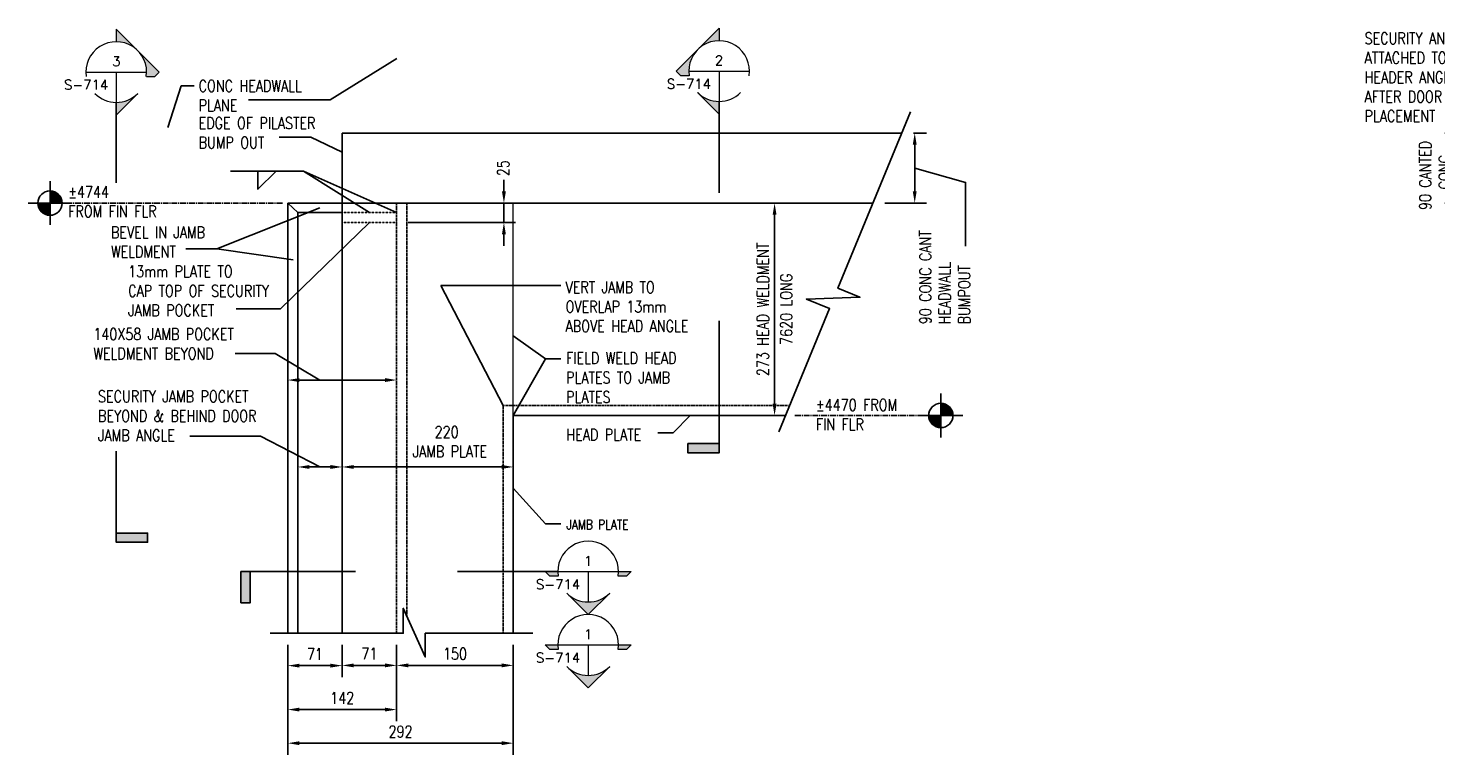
# Model space of a CAD drawing. Header units: millimetres. Extents: x -9270 to 1913, y -4873 to -2441.
# Tile 3 of 4: x -2285 to -476, y -3402 to -2468. Entities that reach past the tile are written whole.
import ezdxf
from ezdxf.enums import TextEntityAlignment as Align

# ---------------------------------------------------------------- set-up
doc = ezdxf.new("R2010")
doc.units = ezdxf.units.MM
doc.linetypes.add('CENTER2', pattern=[1.125, 0.75, -0.125, 0.125, -0.125])
doc.linetypes.add('HIDDEN2', pattern=[0.1875, 0.125, -0.0625])
for name, color, linetype in [('G-ANNO-TTLS', 1, 'Continuous'), ('S-ANNO-CNTR', 1, 'CENTER2'), ('S-SDEL-DIMS', 3, 'Continuous'), ('S-SDEL-HIDD', 8, 'HIDDEN2'), ('S-SDEL-LW25', 3, 'Continuous'), ('S-SECT-CONC', 4, 'Continuous')]:
    doc.layers.add(name, color=color, linetype=linetype)
for name, color, linetype, lineweight in [('S-ANNO-SYMB', 3, 'Continuous', 18), ('S-SDEL-LW09', 170, 'Continuous', 18), ('S-SDEL-TEXT', 2, 'Continuous', 25)]:
    doc.layers.add(name, color=color, linetype=linetype, lineweight=lineweight)
doc.styles.add('ROMANS', font='ROMANS.shx', dxfattribs={"width": 0.8})
doc.styles.add('STD1', font='simplex', dxfattribs={"height": 0.1})
doc.styles.add('Text', font='romans.shx', dxfattribs={"width": 0.8, "height": 3})
doc.dimstyles.new('NFL_1', dxfattribs={"dimscale": 0, "dimtxt": 3, "dimasz": 3, "dimexe": 3, "dimexo": 3, "dimgap": 1.5, "dimtad": 1, "dimdec": 0, "dimzin": 3, "dimdsep": 46, "dimtxsty": 'Text', "dimcen": 3, "dimdle": 3, "dimclrd": 1, "dimclre": 1, "dimclrt": 2, "dimadec": 0, "dimazin": 0, "dimtfac": 0.75, "dimtdec": 0, "dimtmove": 2, "dimatfit": 3, "dimfxl": 0.125, "dimtfillclr": 1, "dimfrac": 2, "dimtolj": 1, "dimtzin": 0, "dimarcsym": 1})
doc.dimstyles.get("Standard").update_dxf_attribs({"dimtxt": 0.125, "dimasz": 0.125, "dimexe": 0.18, "dimexo": 0.0625, "dimgap": 0.125, "dimtad": 0, "dimtih": 1, "dimtoh": 1, "dimdec": 4, "dimzin": 0, "dimdsep": 46, "dimtxsty": 'Text', "dimcen": 0.125, "dimclrt": 2, "dimadec": 0, "dimazin": 0, "dimtfac": 1, "dimtdec": 4, "dimtofl": 0, "dimtmove": 0, "dimatfit": 3, "dimfxl": 0.18, "dimtolj": 1, "dimtzin": 0, "dimarcsym": 0})

# ---------------------------------------------------------------- blocks, each defined once
blk = doc.blocks.new('*D57')
at = {"layer": 'Defpoints', "color": 0, "transparency": 16777216}
for p in [(-336.6, -2602.8), (-449.7, -2692.8), (-336.6, -2692.8)]:
    blk.add_point(p, dxfattribs=at)
at = {"layer": 'S-SDEL-DIMS', "color": 1, "lineweight": -2, "transparency": 16777216}
for p, q in [((-351.6, -2602.8), (-464.7, -2602.8)), ((-449.7, -2617.8), (-449.7, -2677.8)), ((-351.6, -2692.8), (-464.7, -2692.8))]:
    blk.add_line(p, q, dxfattribs=at)
at = {"layer": 'S-SDEL-DIMS', "color": 1, "transparency": 16777216}
for points in [[(-452.2, -2617.8), (-447.2, -2617.8), (-449.7, -2602.8)], [(-452.2, -2677.8), (-447.2, -2677.8), (-449.7, -2692.8)]]:
    blk.add_solid(points, dxfattribs=at)
at = {"layer": 'S-SDEL-DIMS', "color": 2, "transparency": 16777216, "insert": (-477.4, -2657.2), "char_height": 15, "attachment_point": 5, "rotation": 90, "style": 'Text'}
blk.add_mtext('\\A1;90 CANTED\\P CONC', dxfattribs=at)
blk = doc.blocks.new('*D60')
at = {"layer": 'Defpoints', "color": 0, "transparency": 16777216}
for p in [(-1951.9, -3245.8), (-1881.9, -3245.8), (-1881.9, -3287.4)]:
    blk.add_point(p, dxfattribs=at)
at = {"layer": 'S-SDEL-DIMS', "color": 1, "lineweight": -2, "transparency": 16777216}
for p, q in [((-1951.9, -3260.8), (-1951.9, -3302.4)), ((-1881.9, -3260.8), (-1881.9, -3302.4)), ((-1936.9, -3287.4), (-1896.9, -3287.4))]:
    blk.add_line(p, q, dxfattribs=at)
at = {"layer": 'S-SDEL-DIMS', "color": 1, "transparency": 16777216}
for points in [[(-1936.9, -3284.9), (-1936.9, -3289.9), (-1951.9, -3287.4)], [(-1896.9, -3284.9), (-1896.9, -3289.9), (-1881.9, -3287.4)]]:
    blk.add_solid(points, dxfattribs=at)
at = {"layer": 'S-SDEL-DIMS', "color": 2, "transparency": 16777216, "insert": (-1916.9, -3272.4), "char_height": 15, "attachment_point": 5, "style": 'Text'}
blk.add_mtext('\\A1;71', dxfattribs=at)
blk = doc.blocks.new('*D61')
at = {"layer": 'Defpoints', "color": 0, "transparency": 16777216}
for p in [(-1881.9, -3245.8), (-1811.9, -3245.8), (-1811.9, -3287.1)]:
    blk.add_point(p, dxfattribs=at)
at = {"layer": 'S-SDEL-DIMS', "color": 1, "lineweight": -2, "transparency": 16777216}
for p, q in [((-1881.9, -3260.8), (-1881.9, -3302.1)), ((-1811.9, -3260.8), (-1811.9, -3302.1)), ((-1866.9, -3287.1), (-1826.9, -3287.1))]:
    blk.add_line(p, q, dxfattribs=at)
at = {"layer": 'S-SDEL-DIMS', "color": 1, "transparency": 16777216}
for points in [[(-1866.9, -3284.6), (-1866.9, -3289.6), (-1881.9, -3287.1)], [(-1826.9, -3284.6), (-1826.9, -3289.6), (-1811.9, -3287.1)]]:
    blk.add_solid(points, dxfattribs=at)
at = {"layer": 'S-SDEL-DIMS', "color": 2, "transparency": 16777216, "insert": (-1846.9, -3272.1), "char_height": 15, "attachment_point": 5, "style": 'Text'}
blk.add_mtext('\\A1;71', dxfattribs=at)
blk = doc.blocks.new('*D62')
at = {"layer": 'Defpoints', "color": 0, "transparency": 16777216}
for p in [(-1811.9, -3245.8), (-1661.9, -3245.8), (-1661.9, -3287.1)]:
    blk.add_point(p, dxfattribs=at)
at = {"layer": 'S-SDEL-DIMS', "color": 1, "lineweight": -2, "transparency": 16777216}
for p, q in [((-1811.9, -3260.8), (-1811.9, -3302.1)), ((-1661.9, -3260.8), (-1661.9, -3302.1)), ((-1796.9, -3287.1), (-1676.9, -3287.1))]:
    blk.add_line(p, q, dxfattribs=at)
at = {"layer": 'S-SDEL-DIMS', "color": 1, "transparency": 16777216}
for points in [[(-1796.9, -3284.6), (-1796.9, -3289.6), (-1811.9, -3287.1)], [(-1676.9, -3284.6), (-1676.9, -3289.6), (-1661.9, -3287.1)]]:
    blk.add_solid(points, dxfattribs=at)
at = {"layer": 'S-SDEL-DIMS', "color": 2, "transparency": 16777216, "insert": (-1736.9, -3272.1), "char_height": 15, "attachment_point": 5, "style": 'Text'}
blk.add_mtext('\\A1;150', dxfattribs=at)
blk = doc.blocks.new('*D63')
at = {"layer": 'Defpoints', "color": 0, "transparency": 16777216}
for p in [(-1951.9, -3245.8), (-1811.9, -3245.8), (-1811.9, -3343.9)]:
    blk.add_point(p, dxfattribs=at)
at = {"layer": 'S-SDEL-DIMS', "color": 1, "lineweight": -2, "transparency": 16777216}
for p, q in [((-1951.9, -3260.8), (-1951.9, -3358.9)), ((-1811.9, -3260.8), (-1811.9, -3358.9)), ((-1936.9, -3343.9), (-1826.9, -3343.9))]:
    blk.add_line(p, q, dxfattribs=at)
at = {"layer": 'S-SDEL-DIMS', "color": 1, "transparency": 16777216}
for points in [[(-1936.9, -3341.4), (-1936.9, -3346.4), (-1951.9, -3343.9)], [(-1826.9, -3341.4), (-1826.9, -3346.4), (-1811.9, -3343.9)]]:
    blk.add_solid(points, dxfattribs=at)
at = {"layer": 'S-SDEL-DIMS', "color": 2, "transparency": 16777216, "insert": (-1881.9, -3328.9), "char_height": 15, "attachment_point": 5, "style": 'Text'}
blk.add_mtext('\\A1;142', dxfattribs=at)
blk = doc.blocks.new('*D64')
at = {"layer": 'Defpoints', "color": 0, "transparency": 16777216}
for p in [(-1661.9, -3032), (-1881.9, -3049.6), (-1661.9, -3051.6)]:
    blk.add_point(p, dxfattribs=at)
at = {"layer": 'S-SDEL-DIMS', "color": 1, "lineweight": -2, "transparency": 16777216}
for p, q in [((-1881.9, -3034.6), (-1881.9, -3017)), ((-1661.9, -3036.6), (-1661.9, -3017)), ((-1866.9, -3032), (-1676.9, -3032))]:
    blk.add_line(p, q, dxfattribs=at)
at = {"layer": 'S-SDEL-DIMS', "color": 1, "transparency": 16777216}
for points in [[(-1866.9, -3029.5), (-1866.9, -3034.5), (-1881.9, -3032)], [(-1676.9, -3029.5), (-1676.9, -3034.5), (-1661.9, -3032)]]:
    blk.add_solid(points, dxfattribs=at)
at = {"layer": 'S-SDEL-DIMS', "color": 2, "transparency": 16777216, "insert": (-1747.6, -2999.6), "char_height": 15, "attachment_point": 5, "style": 'Text'}
blk.add_mtext('\\A1;220\\P JAMB PLATE', dxfattribs=at)
blk = doc.blocks.new('*D65')
at = {"layer": 'Defpoints', "color": 0, "transparency": 16777216}
for p in [(-1951.9, -3245.8), (-1661.9, -3245.8), (-1661.9, -3387.1)]:
    blk.add_point(p, dxfattribs=at)
at = {"layer": 'S-SDEL-DIMS', "color": 1, "lineweight": -2, "transparency": 16777216}
for p, q in [((-1951.9, -3260.8), (-1951.9, -3402.1)), ((-1661.9, -3260.8), (-1661.9, -3402.1)), ((-1936.9, -3387.1), (-1676.9, -3387.1))]:
    blk.add_line(p, q, dxfattribs=at)
at = {"layer": 'S-SDEL-DIMS', "color": 1, "transparency": 16777216}
for points in [[(-1936.9, -3384.6), (-1936.9, -3389.6), (-1951.9, -3387.1)], [(-1676.9, -3384.6), (-1676.9, -3389.6), (-1661.9, -3387.1)]]:
    blk.add_solid(points, dxfattribs=at)
at = {"layer": 'S-SDEL-DIMS', "color": 2, "transparency": 16777216, "insert": (-1806.9, -3372.1), "char_height": 15, "attachment_point": 5, "style": 'Text'}
blk.add_mtext('\\A1;292', dxfattribs=at)
blk = doc.blocks.new('*D66')
at = {"layer": 'Defpoints', "color": 0, "transparency": 16777216}
for p in [(-1938.9, -3032), (-1881.9, -3032), (-1881.9, -3032)]:
    blk.add_point(p, dxfattribs=at)
at = {"layer": 'S-SDEL-TEXT', "color": 0, "lineweight": -2, "transparency": 16777216}
for p, q in [((-1938.9, -3031.7), (-1938.9, -3031.1)), ((-1923.9, -3032), (-1896.9, -3032)), ((-1881.9, -3031.7), (-1881.9, -3031.1))]:
    blk.add_line(p, q, dxfattribs=at)
at = {"layer": 'S-SDEL-TEXT', "color": 0, "transparency": 16777216}
for points in [[(-1923.9, -3029.5), (-1923.9, -3034.5), (-1938.9, -3032)], [(-1896.9, -3029.5), (-1896.9, -3034.5), (-1881.9, -3032)]]:
    blk.add_solid(points, dxfattribs=at)
blk = doc.blocks.new('*D67')
at = {"layer": 'Defpoints', "color": 0, "transparency": 16777216}
for p in [(-1951.9, -2920.3), (-1811.9, -2920.3), (-1811.9, -2920.3)]:
    blk.add_point(p, dxfattribs=at)
at = {"layer": 'S-SDEL-TEXT', "color": 0, "lineweight": -2, "transparency": 16777216}
for p, q in [((-1951.9, -2920), (-1951.9, -2919.4)), ((-1936.9, -2920.3), (-1826.9, -2920.3)), ((-1811.9, -2920), (-1811.9, -2919.4))]:
    blk.add_line(p, q, dxfattribs=at)
at = {"layer": 'S-SDEL-TEXT', "color": 0, "transparency": 16777216}
for points in [[(-1936.9, -2917.8), (-1936.9, -2922.8), (-1951.9, -2920.3)], [(-1826.9, -2917.8), (-1826.9, -2922.8), (-1811.9, -2920.3)]]:
    blk.add_solid(points, dxfattribs=at)
blk = doc.blocks.new('*D68')
at = {"layer": 'Defpoints', "color": 0, "transparency": 16777216}
for p in [(-1326.1, -2692.8), (-1311.9, -2692.8), (-1311.9, -2965.8)]:
    blk.add_point(p, dxfattribs=at)
at = {"layer": 'S-SDEL-TEXT', "color": 1, "lineweight": -2, "transparency": 16777216}
for p, q in [((-1326.9, -2692.8), (-1341.1, -2692.8)), ((-1326.1, -2950.8), (-1326.1, -2707.8)), ((-1326.9, -2965.8), (-1341.1, -2965.8))]:
    blk.add_line(p, q, dxfattribs=at)
at = {"layer": 'S-SDEL-TEXT', "color": 1, "transparency": 16777216}
for points in [[(-1328.6, -2707.8), (-1323.6, -2707.8), (-1326.1, -2692.8)], [(-1328.6, -2950.8), (-1323.6, -2950.8), (-1326.1, -2965.8)]]:
    blk.add_solid(points, dxfattribs=at)
at = {"layer": 'S-SDEL-TEXT', "color": 2, "transparency": 16777216, "char_height": 15, "attachment_point": 5, "rotation": 90, "style": 'Text'}
for s, insert in [('\\A1;273 HEAD WELDMENT', (-1341.1, -2829.3)), ('\\A1;7620 LONG', (-1311.1, -2829.3))]:
    blk.add_mtext(s, dxfattribs=dict(at, insert=insert))
blk = doc.blocks.new('SH2001')
blk.add_line((0, 0), (-0.75, 0))
blk.add_lwpolyline([(-0.469, 0), (-0.469, -0.187), (-0.281, 0)])
blk = doc.blocks.new('SH2081')
for p, q in [((0, -0.225), (0, 0.225)), ((0.225, 0), (-0.225, 0)), ((0, 0.113), (0.054, 0.113)), ((0, 0.1), (0.075, 0.1)), ((0, 0.087), (0.089, 0.087)), ((0, 0.075), (0.1, 0.075)), ((0, 0.063), (0.108, 0.063)), ((0, 0.05), (0.115, 0.05)), ((0, 0.038), (0.119, 0.038)), ((0, 0.025), (0.122, 0.025)), ((0, 0.013), (0.124, 0.013)), ((-0.124, -0.013), (0, -0.013)), ((-0.122, -0.025), (0, -0.025)), ((-0.119, -0.038), (0, -0.038)), ((-0.115, -0.05), (0, -0.05)), ((-0.108, -0.062), (0, -0.062)), ((-0.1, -0.075), (0, -0.075)), ((-0.089, -0.087), (0, -0.087)), ((-0.075, -0.1), (0, -0.1)), ((-0.054, -0.113), (0, -0.113))]:
    blk.add_line(p, q)
blk.add_circle((0, 0), 0.125)
blk = doc.blocks.new('GH2028')
h = blk.add_hatch(color=0)
h.paths.add_polyline_path([(0, 0.442), (-0.221, 0.221, -0.198912), (0, 0.312)])
h.paths.add_polyline_path([(-0.221, 0.221), (-0.442, 0), (-0.395, -0.047), (-0.309, -0.047, -0.238539)])
h.paths.add_polyline_path([(0, -0.312, -0.198912), (-0.221, -0.221), (0, -0.442)])
at = {"color": 0}
blk.add_line((-0.312, 0), (0.312, 0), dxfattribs=at)
for points in [[(-0.309, -0.047), (-0.395, -0.047), (-0.442, 0), (0, 0.442), (0, 0.312)], [(0, 0), (0, -0.442), (-0.221, -0.221)]]:
    blk.add_lwpolyline(points, dxfattribs=at)
for start, end in [(351.3339, 188.6661), (225, 315)]:
    blk.add_arc((0, 0), 0.312, start, end, dxfattribs=at)
at = {"color": 0, "linetype": 'ByBlock', "lineweight": -2, "style": 'STD1'}
blk.add_attdef('NUM', text='', height=0.1, dxfattribs=at).set_placement((-0.001, 0.06), align=Align.CENTER)
blk.add_attdef('APPLIES', text='', height=0.1, dxfattribs=at).set_placement((-0.083, -0.181), align=Align.RIGHT)
blk.add_attdef('NOTE', (0.244, -0.386), '', height=0.1, dxfattribs=at)
blk = doc.blocks.new('GH2027')
h = blk.add_hatch(color=0)
h.paths.add_polyline_path([(-0.312, 0), (-0.442, 0), (-0.395, -0.047), (-0.309, -0.047, -0.037831)])
h.paths.add_polyline_path([(0.221, -0.221, -0.414214), (-0.221, -0.221), (0, -0.442)])
h.paths.add_polyline_path([(0.442, 0), (0.312, 0, -0.037831), (0.309, -0.047), (0.395, -0.047)])
at = {"color": 0}
blk.add_line((0, 0), (0, -0.312), dxfattribs=at)
for points in [[(0.309, -0.047, 1.163965), (-0.309, -0.047), (-0.395, -0.047), (-0.442, 0), (0.442, 0), (0.395, -0.047)], [(-0.221, -0.221, 0.414214), (0.221, -0.221), (0, -0.442)]]:
    blk.add_lwpolyline(points, format="xyb", close=True, dxfattribs=at)
at = {"color": 0, "linetype": 'ByBlock', "lineweight": -2, "style": 'STD1'}
blk.add_attdef('NUM', text='', height=0.1, dxfattribs=at).set_placement((-0.001, 0.06), align=Align.CENTER)
blk.add_attdef('APPLIES', text='', height=0.1, dxfattribs=at).set_placement((-0.083, -0.181), align=Align.RIGHT)
blk.add_attdef('NOTE', (0.244, -0.386), '', height=0.1, dxfattribs=at)
blk = doc.blocks.new('GH2029')
h = blk.add_hatch(color=0)
h.paths.add_polyline_path([(0, 0.442), (0.221, 0.221, 0.198912), (0, 0.312)])
h.paths.add_polyline_path([(0.221, 0.221), (0.442, 0), (0.395, -0.047), (0.309, -0.047, 0.238539)])
h.paths.add_polyline_path([(0, -0.312, 0.198912), (0.221, -0.221), (0, -0.442)])
at = {"color": 0}
blk.add_line((-0.312, 0), (0.312, 0), dxfattribs=at)
for points in [[(0.309, -0.047), (0.395, -0.047), (0.442, 0), (0, 0.442), (0, 0.312)], [(0, 0), (0, -0.442), (0.221, -0.221)]]:
    blk.add_lwpolyline(points, dxfattribs=at)
for start, end in [(351.3339, 188.6661), (225, 315)]:
    blk.add_arc((0, 0), 0.312, start, end, dxfattribs=at)
at = {"color": 0, "linetype": 'ByBlock', "lineweight": -2, "style": 'STD1'}
blk.add_attdef('NUM', text='', height=0.1, dxfattribs=at).set_placement((-0.001, 0.06), align=Align.CENTER)
blk.add_attdef('APPLIES', text='', height=0.1, dxfattribs=at).set_placement((-0.083, -0.181), align=Align.RIGHT)
blk.add_attdef('NOTE', (0.244, -0.386), '', height=0.1, dxfattribs=at)
blk = doc.blocks.new('*D69')
at = {"layer": 'Defpoints', "color": 0, "transparency": 16777216}
for p in [(-1162.6, -2602.8), (-1146, -2602.8), (-1199.6, -2692.8)]:
    blk.add_point(p, dxfattribs=at)
at = {"layer": 'S-SDEL-DIMS', "color": 1, "lineweight": -2, "transparency": 16777216}
for p, q in [((-1147.6, -2602.8), (-1131, -2602.8)), ((-1146, -2677.8), (-1146, -2617.8)), ((-1184.6, -2692.8), (-1131, -2692.8))]:
    blk.add_line(p, q, dxfattribs=at)
at = {"layer": 'S-SDEL-DIMS', "color": 1, "transparency": 16777216}
for points in [[(-1148.5, -2617.8), (-1143.5, -2617.8), (-1146, -2602.8)], [(-1148.5, -2677.8), (-1143.5, -2677.8), (-1146, -2692.8)]]:
    blk.add_solid(points, dxfattribs=at)
blk = doc.blocks.new('*D70')
at = {"layer": 'Defpoints', "color": 0, "transparency": 16777216}
for p in [(-1751.6, -2692.8), (-1674, -2692.8), (-1811.9, -2717.8)]:
    blk.add_point(p, dxfattribs=at)
at = {"layer": 'S-SDEL-DIMS', "color": 1, "lineweight": -2, "transparency": 16777216}
for p, q in [((-1674, -2677.8), (-1674, -2662.8)), ((-1736.6, -2692.8), (-1659, -2692.8)), ((-1674, -2717.8), (-1674, -2692.8)), ((-1796.9, -2717.8), (-1659, -2717.8)), ((-1674, -2732.8), (-1674, -2747.8))]:
    blk.add_line(p, q, dxfattribs=at)
at = {"layer": 'S-SDEL-DIMS', "color": 1, "transparency": 16777216}
for points in [[(-1676.5, -2677.8), (-1671.5, -2677.8), (-1674, -2692.8)], [(-1676.5, -2732.8), (-1671.5, -2732.8), (-1674, -2717.8)]]:
    blk.add_solid(points, dxfattribs=at)
at = {"layer": 'S-SDEL-DIMS', "color": 2, "transparency": 16777216, "insert": (-1674.8, -2647.9), "char_height": 15, "attachment_point": 5, "rotation": 90, "style": 'Text'}
blk.add_mtext('\\A1;25', dxfattribs=at)

msp = doc.modelspace()

# ---------------------------------------------------------------- hatches: boundary and pattern name
at = {"layer": 'G-ANNO-TTLS'}
for points in [[(-1437.51146, -3002.04643), (-1437.51146, -3013.95268), (-1397.37428, -3013.95268), (-1397.37428, -3002.04643)], [(-2132.05408, -3116.91515), (-2132.05408, -3128.8214), (-2172.19126, -3128.8214), (-2172.19126, -3116.91515)], [(-2000.07875, -3206.64507), (-2011.985, -3206.64507), (-2011.985, -3166.50789), (-2000.07875, -3166.50789)]]:
    msp.add_hatch(color=256, dxfattribs=at).paths.add_polyline_path(points)

# ---------------------------------------------------------------- linework, layer by layer
for p, q in [((-2172.19126, -2666.65603), (-2172.19126, -2563.41058)), ((-1604.74489, -3166.50789), (-1733.82342, -3166.50789))]:
    msp.add_line(p, q, dxfattribs=at)
for points in [[(-1397.37443, -2562.2131), (-1397.37443, -2679.75751)], [(-1397.37428, -2844.12111), (-1397.37428, -3013.95268), (-1437.51146, -3013.95268), (-1437.51146, -3002.04643), (-1397.37428, -3002.04643)], [(-2172.19126, -3011.78577), (-2172.19126, -3128.8214), (-2132.05408, -3128.8214), (-2132.05408, -3116.91515), (-2172.19126, -3116.91515)], [(-1864.92756, -3166.50789), (-2011.985, -3166.50789), (-2011.985, -3206.64507), (-2000.07875, -3206.64507), (-2000.07875, -3166.50789)]]:
    msp.add_lwpolyline(points, dxfattribs=at)
at = {"layer": 'S-ANNO-CNTR', "ltscale": 10}
for p, q in [((-1958.74134, -2692.82605), (-2257.35227, -2692.82605)), ((-1299.93909, -2965.82605), (-1112.44309, -2965.82605))]:
    msp.add_line(p, q, dxfattribs=at)
at = {"layer": 'S-SDEL-DIMS'}
msp.add_lwpolyline([(-1636.84782, -3245.79984), (-1775.06915, -3245.79984), (-1775.06915, -3276.19993), (-1803.28349, -3213.58212), (-1803.28349, -3245.79984), (-1974.48989, -3245.79984)], dxfattribs=at)
at = {"layer": 'S-SDEL-HIDD', "ltscale": 10}
for p, q in [((-1811.9132, -2692.82605), (-1811.9132, -3245.79984)), ((-1798.9132, -2692.82605), (-1798.9132, -3223.28138)), ((-1674.9132, -2952.82605), (-1674.9132, -3245.79984)), ((-1306.56539, -2952.82605), (-1674.9132, -2952.82605))]:
    msp.add_line(p, q, dxfattribs=at)
at = {"layer": 'S-SDEL-HIDD'}
for p, q in [((-1881.9132, -2704.82605), (-1811.9132, -2704.82605)), ((-1881.9132, -2717.82605), (-1811.9132, -2717.82605))]:
    msp.add_line(p, q, dxfattribs=at)
at = {"layer": 'S-SDEL-LW09'}
msp.add_line((-1661.9132, -2965.82605), (-1661.9132, -2692.82605), dxfattribs=at)
at = {"layer": 'S-SDEL-LW25'}
for p, q in [((-1881.9132, -2602.82605), (-1881.9132, -3245.79984)), ((-1881.9132, -2602.82605), (-1162.58609, -2602.82605)), ((-1951.9132, -2692.82605), (-1951.9132, -3245.79984)), ((-1951.9132, -2692.82605), (-1881.9132, -2692.82605)), ((-1951.9132, -2692.82605), (-1938.9132, -2704.82605)), ((-1881.9132, -2692.82605), (-1199.60934, -2692.82605)), ((-1938.9132, -2704.82605), (-1938.9132, -3245.79984)), ((-1938.9132, -2704.82605), (-1881.9132, -2704.82605)), ((-1311.9132, -2965.82605), (-1661.9132, -2965.82605)), ((-1661.9132, -2965.82605), (-1661.9132, -3245.79984))]:
    msp.add_line(p, q, dxfattribs=at)
at = {"layer": 'S-SDEL-TEXT'}
for points in [[(-1145.95267, -2647.82605), (-1080.58696, -2666.18812), (-1080.58696, -2748.25361)], [(-1910.4132, -2920.27864), (-1967.91856, -2886.20013), (-2019.41858, -2886.20013)], [(-1910.4132, -3032.02824), (-1986.95677, -2992.38295), (-2077.86747, -2992.38295)]]:
    msp.add_lwpolyline(points, dxfattribs=at)
at = {"layer": 'S-SECT-CONC'}
msp.add_lwpolyline([(-1151.36125, -2575.53954), (-1244.63514, -2802.27949), (-1216.52092, -2813.84482), (-1285.16408, -2816.11548), (-1255.36892, -2828.3723), (-1320.50221, -2986.70513)], dxfattribs=at)

# ---------------------------------------------------------------- block references
at = {"layer": 'S-ANNO-SYMB', "xscale": 125, "yscale": 125, "zscale": 125}
for name, p, values in [('GH2029', (-2172.19126, -2524.34808), {'NUM': '3', 'APPLIES': 'S-714'}), ('GH2028', (-1397.37443, -2523.1506), {'NUM': '2', 'APPLIES': 'S-714'}), ('GH2027', (-1565.68239, -3166.50789), {'NUM': '1', 'APPLIES': 'S-714'}), ('GH2027', (-1565.68239, -3260.81311), {'NUM': '1', 'APPLIES': 'S-714'})]:
    msp.add_blockref(name, p, dxfattribs=at).add_auto_attribs(values)
at = {"layer": 'S-SDEL-TEXT', "xscale": 125, "yscale": 125, "zscale": 125}
for name, p in [('SH2001', (-1931.60998, -2651.56268)), ('SH2081', (-2257.35227, -2692.82605)), ('SH2081', (-1112.44309, -2965.82605))]:
    msp.add_blockref(name, p, dxfattribs=at)

# ---------------------------------------------------------------- texts
at = {"layer": 'S-SDEL-TEXT', "attachment_point": 1, "style": 'ROMANS'}
for s, insert, char_height, width in [('SECURITY ANGLE\\PATTACHED TO HEADER ANGLE AFTER DOOR PLACEMENT', (-567.83438, -2473.50357), 15, 184.7799614), ('CONC HEADWALL\\PPLANE', (-2066.39002, -2534.69773), 15, 260.241948), ('EDGE OF PILASTER\\PBUMP OUT', (-2066.39002, -2582.42636), 15, 260.241948), ('%%P4744\\PFROM FIN FLR', (-2233.9845, -2670.90817), 15, 260.241948), ('BEVEL IN JAMB\\PWELDMENT', (-2179.05555, -2722.88406), 15, 260.241948), ('13mm PLATE TO\\PCAP TOP OF SECURITY\\PJAMB POCKET', (-2156.92332, -2773.18087), 15, 260.241948), ('VERT JAMB TO\\POVERLAP 13mm\\PABOVE HEAD ANGLE', (-1594.78858, -2793.4193), 15, 313.0215223), ('140X58 JAMB POCKET\\PWELDMENT BEYOND', (-2201.71818, -2853.67308), 15, 260.241948), ('FIELD WELD HEAD\\PPLATES TO JAMB \\PPLATES', (-1594.08864, -2884.54236), 15, 260.241948), ('SECURITY JAMB POCKET\\PBEYOND & BEHIND DOOR\\PJAMB ANGLE', (-2195.6632, -2933.87042), 15, 260.241948), ('%%P4470 FROM\\PFIN FLR', (-1273.02829, -2944.67601), 15, 195.5236048), ('HEAD PLATE', (-1593.71348, -2982.92653), 15, 260.241948), ('JAMB PLATE', (-1593.71348, -3099.78412), 12.5, 260.241948)]:
    msp.add_mtext(s, dxfattribs=dict(at, insert=insert, char_height=char_height, width=width))
at = {"layer": 'S-SDEL-TEXT', "insert": (-1139.8389, -2848.54962), "char_height": 15, "width": 146.4761481, "attachment_point": 1, "rotation": 90, "style": 'ROMANS'}
msp.add_mtext('90 CONC CANT\\PHEADWALL BUMPOUT', dxfattribs=at)

# ---------------------------------------------------------------- dimensions: what is measured, and where the dimension line sits
at = {"layer": 'S-SDEL-DIMS'}
dim = msp.add_linear_dim(base=(-1145.95267, -2602.82605), p1=(-1199.60934, -2692.82605), p2=(-1162.58609, -2602.82605), angle=90, text=' ', dimstyle='NFL_1', dxfattribs=at)
dim.commit()
dim.dimension.update_dxf_attribs({"geometry": '*D69', "text_midpoint": (-1145.95267, -2647.82605)})
dim = msp.add_linear_dim(base=(-449.66713, -2692.82605), p1=(-336.6172, -2602.82605), p2=(-336.6172, -2692.82605), angle=90, text='<> CANTED\\X CONC', dimstyle='NFL_1', dxfattribs=at)
dim.commit()
dim.dimension.update_dxf_attribs({"geometry": '*D57', "text_midpoint": (-477.38648, -2657.17109), "dimtype": 160})
dim = msp.add_linear_dim(base=(-1674.00174, -2692.82605), p1=(-1811.9132, -2717.82605), p2=(-1751.5637, -2692.82605), angle=90, dimstyle='NFL_1', dxfattribs=at)
dim.commit()
dim.dimension.update_dxf_attribs({"geometry": '*D70', "text_midpoint": (-1674.81653, -2647.93202), "dimtype": 160})
dim = msp.add_linear_dim(base=(-1661.9132, -3032.02824), p1=(-1881.9132, -3049.64948), p2=(-1661.9132, -3051.6074), text='<>\\X JAMB PLATE', dimstyle='NFL_1', dxfattribs=at)
dim.commit()
dim.dimension.update_dxf_attribs({"geometry": '*D64', "text_midpoint": (-1747.61081, -2999.62659), "dimtype": 160})
for base, p1, p2, text, picture, middle in [((-1881.9132, -3287.36973), (-1951.9132, -3245.79984), (-1881.9132, -3245.79984), '71', '*D60', (-1916.9132, -3272.36973)), ((-1811.9132, -3343.91405), (-1951.9132, -3245.79984), (-1811.9132, -3245.79984), '142', '*D63', (-1881.9132, -3328.91405)), ((-1661.9132, -3387.08813), (-1951.9132, -3245.79984), (-1661.9132, -3245.79984), '292', '*D65', (-1806.9132, -3372.08813)), ((-1811.9132, -3287.08611), (-1881.9132, -3245.79984), (-1811.9132, -3245.79984), '71', '*D61', (-1846.9132, -3272.08611))]:
    dim = msp.add_linear_dim(base=base, p1=p1, p2=p2, text=text, dimstyle='NFL_1', dxfattribs=at)
    dim.commit()
    dim.dimension.update_dxf_attribs({"geometry": picture, "text_midpoint": middle})
dim = msp.add_linear_dim(base=(-1661.9132, -3287.08611), p1=(-1811.9132, -3245.79984), p2=(-1661.9132, -3245.79984), dimstyle='NFL_1', dxfattribs=at)
dim.commit()
dim.dimension.update_dxf_attribs({"geometry": '*D62', "text_midpoint": (-1736.9132, -3272.08611)})
at = {"layer": 'S-SDEL-TEXT'}
dim = msp.add_linear_dim(base=(-1326.07832, -2692.82605), p1=(-1311.9132, -2965.82605), p2=(-1311.9132, -2692.82605), angle=90, text='273 HEAD WELDMENT\\X 7620 LONG', dimstyle='NFL_1', dxfattribs=at)
dim.commit()
dim.dimension.update_dxf_attribs({"geometry": '*D68', "text_midpoint": (-1326.07832, -2829.32605)})
for base, p1, p2, picture, middle in [((-1811.9132, -2920.27864), (-1951.9132, -2920.27864), (-1811.9132, -2920.27864), '*D67', (-1881.9132, -2920.27864)), ((-1881.9132, -3032.02824), (-1938.9132, -3032.02824), (-1881.9132, -3032.02824), '*D66', (-1910.4132, -3032.02824))]:
    dim = msp.add_linear_dim(base=base, p1=p1, p2=p2, text=' ', dimstyle='Standard', override={"dimasz": 3}, dxfattribs=at)
    dim.commit()
    dim.dimension.update_dxf_attribs({"geometry": picture, "text_midpoint": middle})

# ---------------------------------------------------------------- leaders
for points in [[(-1811.49504, -2506.753), (-1897.16752, -2560.23303), (-2002.35461, -2560.23303)], [(-2106.11173, -2595.6819), (-2088.80526, -2542.20187), (-2072.24049, -2542.20187)], [(-1881.9132, -2627.50132), (-1922.29699, -2607.96166), (-1962.68079, -2607.96166)], [(-1811.9132, -2704.82605), (-1931.60998, -2651.56268)], [(-1846.9132, -2704.82605), (-1931.60998, -2651.56268)], [(-1910.4132, -2698.85163), (-2043.01185, -2751.64288), (-2068.53957, -2751.64288)], [(-1846.9132, -2717.82605), (-1961.09942, -2828.71649), (-2018.19435, -2828.71649)], [(-1944.86484, -2765.81083), (-2043.01185, -2751.64288), (-2083.02348, -2751.64288)], [(-1674.9132, -2952.82605), (-1754.93912, -2798.58765), (-1600.79297, -2798.58765)], [(-1661.9132, -2863.39581), (-1620.53773, -2892.81444), (-1600.79297, -2892.81444)], [(-1661.9132, -2965.82605), (-1620.53773, -2892.81444), (-1600.79297, -2892.81444)], [(-1434.43145, -2965.82605), (-1456.54434, -2988.19919), (-1476.2891, -2988.19919)], [(-1661.9132, -3059.27316), (-1620.53773, -3105.05678), (-1600.79297, -3105.05678)]]:
    msp.add_leader(points, dimstyle='Standard', override={"dimscale": 0, "dimasz": 3, "dimgap": 1.58, "dimtad": 0}, dxfattribs=at)

doc.saveas('drawing.dxf')
